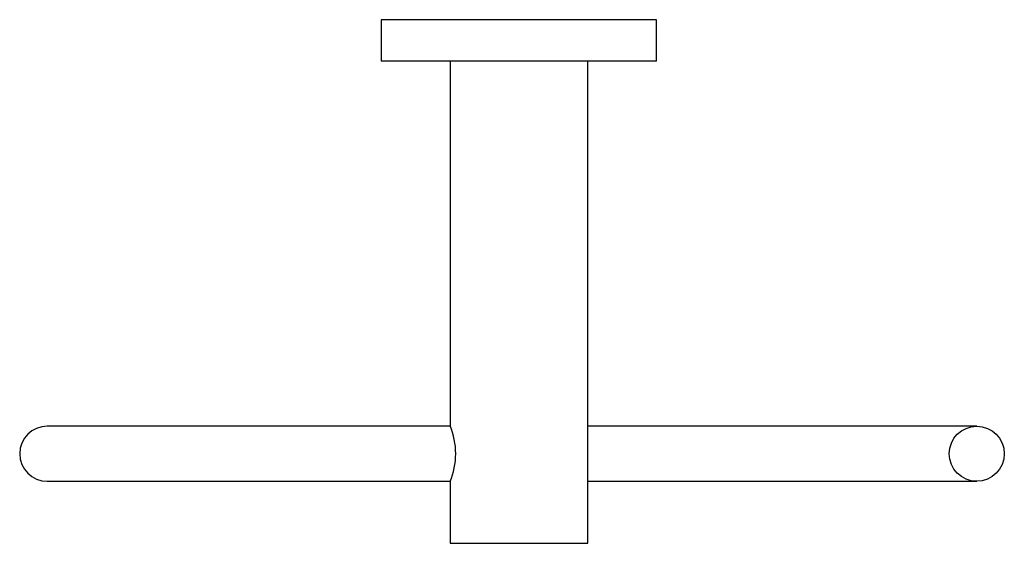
# Model space of a CAD drawing. Header units: millimetres. Extents: x 3856.743 to 3856.886, y 2090.694 to 2090.77.
import ezdxf

# ---------------------------------------------------------------- set-up
doc = ezdxf.new("R2010")
doc.units = ezdxf.units.MM
doc.layers.add('SANINDUSA', color=3, linetype='Continuous')

msp = doc.modelspace()

# ---------------------------------------------------------------- linework, layer by layer
at = {"layer": 'SANINDUSA'}
for p, q in [((3856.795365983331, 2090.770211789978), (3856.795365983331, 2090.764211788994)), ((3856.835365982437, 2090.770211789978), (3856.795365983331, 2090.770211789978)), ((3856.835365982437, 2090.764211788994), (3856.835365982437, 2090.770211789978)), ((3856.835365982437, 2090.764211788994), (3856.795365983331, 2090.764211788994)), ((3856.805365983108, 2090.764211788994), (3856.805365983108, 2090.711261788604)), ((3856.825365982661, 2090.694211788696), (3856.825365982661, 2090.764211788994)), ((3856.75686598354, 2090.71121178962), (3856.746865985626, 2090.71121178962)), ((3856.805385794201, 2090.71121178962), (3856.75686598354, 2090.71121178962)), ((3856.871865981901, 2090.71121178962), (3856.825365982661, 2090.71121178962)), ((3856.88186598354, 2090.71121178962), (3856.871865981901, 2090.71121178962)), ((3856.746865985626, 2090.703211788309), (3856.75686598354, 2090.703211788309)), ((3856.75686598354, 2090.703211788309), (3856.805386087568, 2090.703211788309)), ((3856.805365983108, 2090.703161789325), (3856.805365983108, 2090.694211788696)), ((3856.825365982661, 2090.703211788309), (3856.871865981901, 2090.703211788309)), ((3856.871865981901, 2090.703211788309), (3856.88186598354, 2090.703211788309)), ((3856.805365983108, 2090.694211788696), (3856.825365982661, 2090.694211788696))]:
    msp.add_line(p, q, dxfattribs=at)
msp.add_circle((3856.881865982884, 2090.707211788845), 0.004, dxfattribs=at)
for centre, radius, start, end in [((3856.746865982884, 2090.707211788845), 0.004, 90, 180), ((3856.795809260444, 2090.707211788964), 0.01037947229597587, 337.0334778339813, 22.96652216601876), ((3856.746865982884, 2090.707211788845), 0.004, 180, 270)]:
    msp.add_arc(centre, radius, start, end, dxfattribs=at)

doc.saveas('drawing.dxf')
